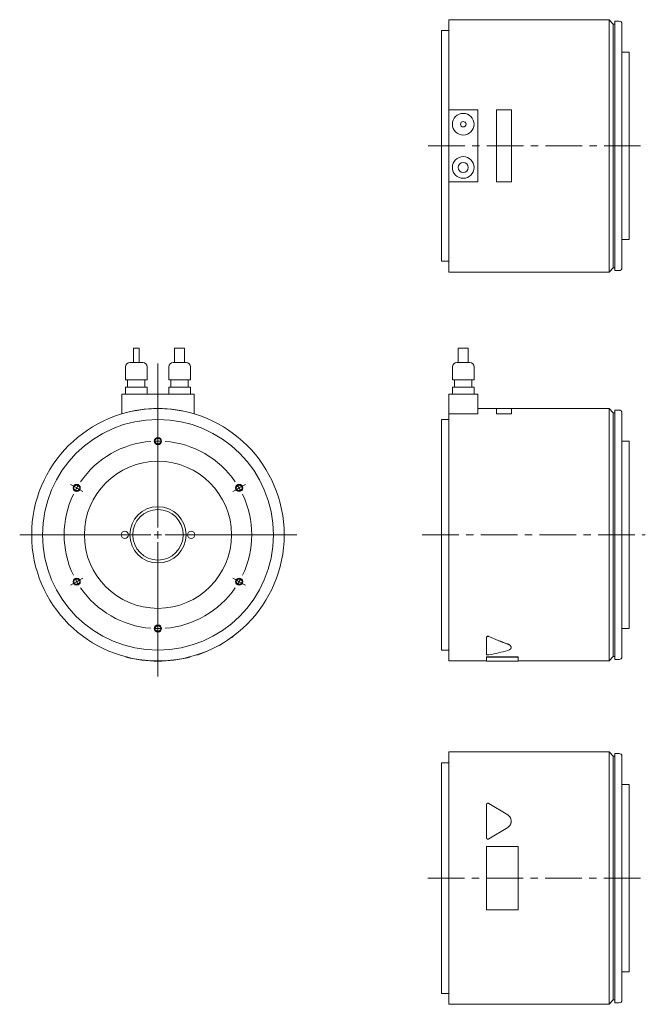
# Model space of a CAD drawing. Header units: millimetres. Extents: x 72 to 1025, y 57 to 768.
# Tile 1 of 2: x 72 to 505, y 57 to 740. Entities that reach past the tile are written whole.
import ezdxf

# ---------------------------------------------------------------- set-up
doc = ezdxf.new("R2010")
doc.units = ezdxf.units.MM
doc.header["$LTSCALE"] = 2
doc.linetypes.add('CENTERX2', pattern=[20.32, 12.7, -2.54, 2.54, -2.54])

# ---------------------------------------------------------------- blocks, each defined once
blk = doc.blocks.new('SW_CENTERMARKSYMBOL_1')
at = {"color": 6, "linetype": 'Continuous', "lineweight": 0}
for p, q in [((0, 5), (0, 118.89)), ((0, 67.5), (0, 70)), ((0, 65), (0, 67.5)), ((0, 65), (0, 62.5)), ((0, 62.5), (0, 60)), ((-58.46, 33.75), (-60.62, 35)), ((58.46, 33.75), (60.62, 35)), ((-56.29, 32.5), (-58.46, 33.75)), ((-56.29, 32.5), (-54.13, 31.25)), ((-54.13, 31.25), (-51.96, 30)), ((54.13, 31.25), (51.96, 30)), ((56.29, 32.5), (54.13, 31.25)), ((56.29, 32.5), (58.46, 33.75)), ((-5, 0), (-95.79, 0)), ((0, 0), (-2.5, 0)), ((0, 0), (0, 2.5)), ((0, 0), (0, -2.5)), ((0, 0), (2.5, 0)), ((5, 0), (96.3, 0)), ((0, -5), (0, -98.16)), ((-58.46, -33.75), (-60.62, -35)), ((-56.29, -32.5), (-58.46, -33.75)), ((-56.29, -32.5), (-54.13, -31.25)), ((-54.13, -31.25), (-51.96, -30)), ((54.13, -31.25), (51.96, -30)), ((56.29, -32.5), (54.13, -31.25)), ((56.29, -32.5), (58.46, -33.75)), ((58.46, -33.75), (60.62, -35)), ((0, -62.5), (0, -60)), ((0, -65), (0, -62.5)), ((0, -65), (0, -67.5)), ((0, -67.5), (0, -70))]:
    blk.add_line(p, q, dxfattribs=at)
for start, end in [(94.40737, 145.59263), (90, 92.20368), (87.79632, 90), (34.40737, 85.59263), (147.79632, 150), (30, 32.20368), (154.40737, 205.59263), (150, 152.20368), (27.79632, 30), (334.40737, 25.59263), (207.79632, 210), (210, 212.20368), (327.79632, 330), (330, 332.20368), (214.40737, 265.59263), (274.40737, 325.59263), (267.79632, 270), (270, 272.20368)]:
    blk.add_arc((0, 0), 65, start, end, dxfattribs=at)

msp = doc.modelspace()

# ---------------------------------------------------------------- linework, layer by layer
at = {"color": 7, "linetype": 'Continuous', "lineweight": 15}
for p, q in [((480.21, 740.28), (369.21, 740.28)), ((369.21, 677.78), (369.21, 740.28)), ((483.21, 737.28), (480.21, 740.28)), ((480.21, 565.28), (480.21, 740.28)), ((487.21, 739.28), (484.21, 739.28)), ((484.21, 566.28), (484.21, 739.28)), ((369.21, 732.78), (364.21, 732.78)), ((364.21, 572.78), (364.21, 732.78)), ((484.21, 737.28), (483.21, 737.28)), ((483.21, 568.28), (483.21, 737.28)), ((489.21, 737.28), (489.21, 568.28)), ((494.21, 717.78), (489.21, 717.78)), ((494.21, 587.78), (494.21, 717.78)), ((369.21, 677.78), (369.21, 627.78)), ((389.21, 677.78), (369.21, 677.78)), ((389.21, 627.78), (389.21, 677.78)), ((412.71, 677.81), (402.21, 677.81)), ((402.21, 677.81), (402.21, 627.76)), ((412.71, 627.76), (412.71, 677.81)), ((369.21, 627.78), (389.21, 627.78)), ((369.21, 565.28), (369.21, 627.78)), ((402.21, 627.76), (412.71, 627.76)), ((489.21, 587.78), (494.21, 587.78)), ((364.21, 572.78), (369.21, 572.78)), ((480.21, 565.28), (483.21, 568.28)), ((483.21, 568.28), (484.21, 568.28)), ((369.21, 565.28), (480.21, 565.28)), ((484.21, 566.28), (487.21, 566.28)), ((150.72, 512.5), (150.72, 502.5)), ((150.72, 512.5), (154.57, 512.5)), ((154.57, 502.5), (154.57, 512.5)), ((179.14, 512.5), (179.14, 502.5)), ((179.14, 512.5), (186.14, 512.5)), ((186.14, 502.5), (186.14, 512.5)), ((375.71, 512.5), (375.71, 502.5)), ((375.71, 512.5), (382.71, 512.5)), ((382.71, 502.5), (382.71, 512.5)), ((145.14, 499.5), (145.14, 490.5)), ((148.14, 502.5), (157.14, 502.5)), ((160.14, 490.5), (160.14, 499.5)), ((175.14, 499.5), (175.14, 490.5)), ((178.14, 502.5), (187.14, 502.5)), ((190.14, 490.5), (190.14, 499.5)), ((371.71, 499.5), (371.71, 490.5)), ((374.71, 502.5), (383.71, 502.5)), ((386.71, 490.5), (386.71, 499.5)), ((145.14, 490.5), (160.14, 490.5)), ((145.14, 485.5), (145.14, 480.5)), ((145.14, 485.5), (160.14, 485.5)), ((146.64, 490.5), (146.64, 485.5)), ((158.64, 485.5), (158.64, 490.5)), ((160.14, 480.5), (160.14, 485.5)), ((175.14, 490.5), (190.14, 490.5)), ((175.14, 485.5), (175.14, 480.5)), ((175.14, 485.5), (190.14, 485.5)), ((176.64, 490.5), (176.64, 485.5)), ((188.64, 485.5), (188.64, 490.5)), ((190.14, 480.5), (190.14, 485.5)), ((371.71, 490.5), (386.71, 490.5)), ((371.71, 485.5), (371.71, 480.5)), ((371.71, 485.5), (386.71, 485.5)), ((373.21, 490.5), (373.21, 485.5)), ((385.21, 485.5), (385.21, 490.5)), ((386.71, 480.5), (386.71, 485.5)), ((142.64, 480.5), (192.64, 480.5)), ((142.64, 480.5), (142.64, 466.96)), ((192.64, 480.5), (192.64, 466.96)), ((369.21, 480.5), (369.21, 466.96)), ((369.21, 480.5), (389.21, 480.5)), ((389.21, 480.5), (389.21, 466.85)), ((142.64, 466.85), (142.61, 466.95)), ((142.64, 466.96), (142.64, 466.85)), ((192.64, 466.85), (192.64, 466.96)), ((192.64, 466.85), (192.67, 466.95)), ((369.21, 383), (369.21, 466.96)), ((370.21, 466.96), (369.21, 466.96)), ((370.21, 466.85), (370.21, 466.96)), ((389.21, 466.85), (370.21, 466.85)), ((402.21, 470.5), (389.21, 470.5)), ((412.71, 470.6), (402.21, 470.6)), ((402.21, 470.6), (402.21, 466.95)), ((402.21, 466.95), (412.71, 466.95)), ((402.21, 466.85), (402.21, 466.95)), ((402.21, 466.85), (412.71, 466.85)), ((412.71, 466.95), (412.71, 470.6)), ((480.21, 470.5), (412.71, 470.5)), ((412.71, 466.85), (412.71, 466.95)), ((483.21, 467.5), (480.21, 470.5)), ((480.21, 383), (480.21, 470.5)), ((484.21, 467.5), (483.21, 467.5)), ((483.21, 383), (483.21, 467.5)), ((487.21, 469.5), (484.21, 469.5)), ((484.21, 383), (484.21, 469.5)), ((489.21, 467.5), (489.21, 298.5)), ((369.21, 463), (364.21, 463)), ((364.21, 383), (364.21, 463)), ((494.21, 448), (489.21, 448)), ((494.21, 383), (494.21, 448)), ((364.21, 303), (364.21, 383)), ((369.21, 295.5), (369.21, 383)), ((480.21, 295.5), (480.21, 383)), ((483.21, 298.5), (483.21, 383)), ((484.21, 296.5), (484.21, 383)), ((494.21, 318), (494.21, 383)), ((489.21, 318), (494.21, 318)), ((395.21, 311.76), (395.21, 311.68)), ((395.21, 300.07), (395.21, 311.68)), ((364.21, 303), (369.21, 303)), ((145.64, 298.31), (145.62, 298.21)), ((189.64, 298.31), (189.67, 298.21)), ((369.21, 295.5), (395.21, 295.5)), ((395.21, 298.31), (417.21, 298.31)), ((395.21, 298.31), (395.21, 298.21)), ((395.21, 298.21), (417.21, 298.21)), ((395.21, 295.4), (395.21, 298.21)), ((395.21, 295.4), (417.21, 295.4)), ((417.21, 298.31), (417.21, 298.21)), ((417.21, 298.21), (417.21, 295.4)), ((417.21, 295.5), (480.21, 295.5)), ((480.21, 295.5), (483.21, 298.5)), ((483.21, 298.5), (484.21, 298.5)), ((484.21, 296.5), (487.21, 296.5)), ((480.21, 232.36), (369.21, 232.36)), ((369.21, 57.36), (369.21, 232.36)), ((483.21, 229.36), (480.21, 232.36)), ((480.21, 57.36), (480.21, 232.36)), ((484.21, 229.36), (483.21, 229.36)), ((483.21, 60.36), (483.21, 229.36)), ((487.21, 231.36), (484.21, 231.36)), ((484.21, 58.36), (484.21, 231.36)), ((489.21, 229.36), (489.21, 60.36)), ((369.21, 224.86), (364.21, 224.86)), ((364.21, 64.86), (364.21, 224.86)), ((494.21, 209.86), (489.21, 209.86)), ((494.21, 79.86), (494.21, 209.86)), ((395.21, 173.09), (395.21, 195.72)), ((397.04, 196.74), (409.99, 188.75)), ((409.99, 180.06), (397.04, 172.07)), ((409.99, 180.02), (397.04, 172.04)), ((395.21, 173.06), (395.21, 173.09)), ((395.21, 166.88), (417.21, 166.88)), ((395.21, 122.83), (395.21, 166.88)), ((417.21, 166.88), (417.21, 122.83)), ((417.21, 122.83), (395.21, 122.83)), ((489.21, 79.86), (494.21, 79.86)), ((364.21, 64.86), (369.21, 64.86)), ((369.21, 57.36), (480.21, 57.36)), ((480.21, 57.36), (483.21, 60.36)), ((483.21, 60.36), (484.21, 60.36)), ((484.21, 58.36), (487.21, 58.36))]:
    msp.add_line(p, q, dxfattribs=at)
at = {"color": 6, "linetype": 'CENTERX2', "lineweight": 0}
for p, q in [((354.83, 652.78), (504.93, 652.78)), ((350.74, 383), (505.36, 383)), ((354.76, 144.86), (503.3, 144.86))]:
    msp.add_line(p, q, dxfattribs=at)
at = {"color": 7, "linetype": 'Continuous', "lineweight": 15}
for centre, radius in [((379.21, 667.78), 7.5), ((379.21, 667.78), 1.92), ((379.21, 637.78), 7.5), ((379.21, 637.78), 3.5), ((167.64, 383), 87.5), ((167.64, 383), 80), ((167.64, 383), 51), ((167.64, 383), 19.5), ((167.64, 383), 17.5), ((144.64, 383), 2.5), ((190.64, 383), 2.5)]:
    msp.add_circle(centre, radius, dxfattribs=at)
at = {"color": 6, "linetype": 'Continuous', "lineweight": 15}
for centre in [(167.64, 448), (111.35, 415.5), (223.93, 415.5), (111.35, 350.5), (223.93, 350.5), (167.64, 318)]:
    msp.add_circle(centre, 2.5, dxfattribs=at)
for centre in [(167.64, 448), (111.35, 415.5), (223.93, 415.5), (111.35, 350.5), (223.93, 350.5), (167.64, 318)]:
    msp.add_circle(centre, 2.06)
at = {"color": 7, "linetype": 'Continuous', "lineweight": 15}
for centre, radius, start, end in [((487.21, 737.28), 2, 0, 90), ((487.21, 568.28), 2, 270, 0), ((148.14, 499.5), 3, 90, 180), ((157.14, 499.5), 3, 0, 90), ((178.14, 499.5), 3, 90, 180), ((187.14, 499.5), 3, 0, 90), ((374.71, 499.5), 3, 90, 180), ((383.71, 499.5), 3, 0, 90), ((167.64, 383), 87.6, 73.41795, 106.58205), ((487.21, 467.5), 2, 0, 90), ((167.64, 383), 87.6, 288.80121, 305.49074), ((167.64, 383), 87.6, 255.43794, 284.56206), ((487.21, 298.5), 2, 270, 0), ((487.21, 229.36), 2, 0, 90), ((487.21, 60.36), 2, 270, 0)]:
    msp.add_arc(centre, radius, start, end, dxfattribs=at)
for centre, ratio, start_param, end_param in [((481.11, 383), 0.616389, 4.078545, 4.187582), ((481.11, 383), 0.617094, 4.078545, 4.187582), ((352.95, 383), 0.617094, 5.028225, 5.125883)]:
    msp.add_ellipse(centre, major_axis=(141.96, 0), ratio=ratio, start_param=start_param, end_param=end_param, dxfattribs=at)
for points, knots in [([(218.5, 311.68), (218.69, 311.81), (218.97, 312.02), (219.3, 312.26), (219.51, 312.41), (219.65, 312.51), (219.72, 312.56), (219.69, 312.54), (219.68, 312.54)], [0, 0, 0, 0, 0.31341, 0.469814, 0.627605, 0.785316, 0.942587, 1, 1, 1, 1]), ([(397.04, 312.5), (397.01, 312.51), (396.97, 312.53), (396.89, 312.55), (396.81, 312.58), (396.7, 312.6), (396.56, 312.62), (396.33, 312.63), (396.04, 312.6), (395.74, 312.49), (395.54, 312.36), (395.42, 312.25), (395.33, 312.14), (395.26, 312.03), (395.22, 311.89), (395.21, 311.8), (395.21, 311.76)], [0, 0, 0, 0, 0.032216, 0.063821, 0.095013, 0.125996, 0.18899, 0.251472, 0.376162, 0.501171, 0.626204, 0.68756, 0.750301, 0.832847, 0.915588, 1, 1, 1, 1]), ([(395.21, 311.68), (395.21, 311.71), (395.21, 311.74), (395.22, 311.81), (395.23, 311.84), (395.25, 311.91), (395.27, 311.94), (395.29, 311.99), (395.3, 312.01), (395.32, 312.04), (395.33, 312.06), (395.37, 312.1), (395.39, 312.14), (395.43, 312.18), (395.45, 312.19), (395.47, 312.22), (395.48, 312.22), (395.49, 312.24), (395.5, 312.24), (395.55, 312.28), (395.58, 312.31), (395.64, 312.34), (395.66, 312.36), (395.69, 312.37), (395.7, 312.38), (395.73, 312.39), (395.74, 312.4), (395.79, 312.42), (395.84, 312.44), (395.92, 312.47), (395.94, 312.48), (395.98, 312.49), (395.99, 312.49), (396.02, 312.5), (396.03, 312.5), (396.16, 312.53), (396.27, 312.55), (396.45, 312.55), (396.5, 312.55), (396.59, 312.54), (396.62, 312.53), (396.68, 312.53), (396.7, 312.52), (396.84, 312.49), (396.94, 312.46), (397.04, 312.42)], [0, 0, 0, 0, 0.0625, 0.0625, 0.125, 0.125, 0.1875, 0.1875, 0.21875, 0.21875, 0.25, 0.25, 0.3125, 0.3125, 0.34375, 0.34375, 0.359375, 0.359375, 0.375, 0.375, 0.4375, 0.4375, 0.46875, 0.46875, 0.484375, 0.484375, 0.5, 0.5, 0.5625, 0.5625, 0.59375, 0.59375, 0.609375, 0.609375, 0.625, 0.625, 0.75, 0.75, 0.8125, 0.8125, 0.84375, 0.84375, 0.875, 0.875, 1, 1, 1, 1]), ([(409.99, 307.28), (410.35, 307.13), (411.07, 306.82), (411.83, 306.23), (412.27, 305.6), (412.46, 305.15), (412.41, 304.93), (412.4, 304.92)], [0, 0, 0, 0, 0.247034, 0.494967, 0.742954, 0.989953, 1, 1, 1, 1]), ([(409.99, 307.19), (410.17, 307.12), (410.35, 307.05), (410.61, 306.93), (410.69, 306.89), (410.82, 306.82), (410.86, 306.8), (410.92, 306.77), (410.94, 306.76), (410.97, 306.73), (410.99, 306.72), (411.16, 306.62), (411.3, 306.53), (411.49, 306.39), (411.55, 306.34), (411.64, 306.26), (411.66, 306.24), (411.71, 306.2), (411.72, 306.19), (411.75, 306.16), (411.76, 306.15), (411.88, 306.03), (411.97, 305.93), (412.08, 305.77), (412.12, 305.72), (412.17, 305.64), (412.19, 305.61), (412.22, 305.56), (412.23, 305.53), (412.3, 305.4), (412.34, 305.29), (412.38, 305.13), (412.39, 305.07), (412.4, 304.97), (412.41, 304.91), (412.41, 304.75), (412.4, 304.65), (412.36, 304.49), (412.35, 304.44), (412.32, 304.36), (412.31, 304.34), (412.29, 304.29), (412.28, 304.26), (412.21, 304.13), (412.15, 304.03), (412.03, 303.89), (411.99, 303.84), (411.93, 303.77), (411.9, 303.75), (411.86, 303.71), (411.83, 303.68), (411.7, 303.57), (411.59, 303.48), (411.39, 303.36), (411.33, 303.32), (411.22, 303.26), (411.19, 303.24), (411.13, 303.22), (411.11, 303.21), (411.08, 303.19), (411.06, 303.18), (410.73, 303.02), (410.38, 302.89), (409.99, 302.78)], [0, 0, 0, 0, 0.0625, 0.0625, 0.09375, 0.09375, 0.109375, 0.109375, 0.117188, 0.117188, 0.125, 0.125, 0.1875, 0.1875, 0.21875, 0.21875, 0.234375, 0.234375, 0.242188, 0.242188, 0.25, 0.25, 0.3125, 0.3125, 0.34375, 0.34375, 0.359375, 0.359375, 0.375, 0.375, 0.4375, 0.4375, 0.46875, 0.46875, 0.5, 0.5, 0.5625, 0.5625, 0.59375, 0.59375, 0.609375, 0.609375, 0.625, 0.625, 0.6875, 0.6875, 0.71875, 0.71875, 0.734375, 0.734375, 0.75, 0.75, 0.8125, 0.8125, 0.84375, 0.84375, 0.859375, 0.859375, 0.867188, 0.867188, 0.875, 0.875, 1, 1, 1, 1]), ([(194.69, 299.68), (194.69, 299.68), (194.7, 299.69), (194.82, 299.73), (195.02, 299.79), (195.27, 299.87), (195.56, 299.97), (195.77, 300.04), (195.87, 300.07)], [0, 0, 0, 0, 0.111145, 0.288771, 0.466404, 0.64385, 0.821362, 1, 1, 1, 1]), ([(397.04, 299.73), (396.86, 299.7), (396.64, 299.68), (396.32, 299.68), (396.21, 299.68), (396.05, 299.69), (396, 299.7), (395.9, 299.71), (395.85, 299.72), (395.76, 299.74), (395.72, 299.75), (395.63, 299.77), (395.59, 299.78), (395.52, 299.8), (395.48, 299.82), (395.42, 299.85), (395.39, 299.86), (395.26, 299.94), (395.21, 300), (395.21, 300.07)], [0, 0, 0, 0, 0.25, 0.25, 0.375, 0.375, 0.4375, 0.4375, 0.5, 0.5, 0.5625, 0.5625, 0.625, 0.625, 0.6875, 0.6875, 0.75, 0.75, 1, 1, 1, 1]), ([(395.21, 195.72), (395.21, 195.77), (395.21, 195.81), (395.22, 195.91), (395.23, 195.95), (395.25, 196.05), (395.27, 196.09), (395.29, 196.16), (395.3, 196.18), (395.32, 196.23), (395.33, 196.25), (395.37, 196.31), (395.39, 196.36), (395.43, 196.42), (395.45, 196.44), (395.47, 196.47), (395.48, 196.48), (395.49, 196.49), (395.5, 196.5), (395.55, 196.55), (395.58, 196.59), (395.64, 196.64), (395.66, 196.66), (395.69, 196.68), (395.7, 196.69), (395.73, 196.71), (395.74, 196.71), (395.79, 196.75), (395.84, 196.78), (395.92, 196.81), (395.94, 196.82), (395.98, 196.84), (395.99, 196.85), (396.02, 196.85), (396.03, 196.86), (396.16, 196.9), (396.27, 196.92), (396.45, 196.92), (396.5, 196.92), (396.59, 196.91), (396.62, 196.9), (396.68, 196.89), (396.7, 196.88), (396.84, 196.84), (396.94, 196.8), (397.04, 196.74)], [0, 0, 0, 0, 0.0625, 0.0625, 0.125, 0.125, 0.1875, 0.1875, 0.21875, 0.21875, 0.25, 0.25, 0.3125, 0.3125, 0.34375, 0.34375, 0.359375, 0.359375, 0.375, 0.375, 0.4375, 0.4375, 0.46875, 0.46875, 0.484375, 0.484375, 0.5, 0.5, 0.5625, 0.5625, 0.59375, 0.59375, 0.609375, 0.609375, 0.625, 0.625, 0.75, 0.75, 0.8125, 0.8125, 0.84375, 0.84375, 0.875, 0.875, 1, 1, 1, 1]), ([(409.99, 188.75), (410.17, 188.63), (410.35, 188.51), (410.61, 188.3), (410.69, 188.23), (410.82, 188.11), (410.86, 188.07), (410.92, 188.02), (410.94, 188), (410.97, 187.96), (410.99, 187.93), (411.16, 187.76), (411.3, 187.59), (411.49, 187.33), (411.55, 187.24), (411.64, 187.11), (411.66, 187.06), (411.71, 186.99), (411.72, 186.97), (411.75, 186.92), (411.76, 186.9), (411.88, 186.69), (411.97, 186.5), (412.08, 186.2), (412.12, 186.1), (412.17, 185.95), (412.19, 185.9), (412.22, 185.8), (412.23, 185.75), (412.3, 185.49), (412.34, 185.29), (412.38, 184.98), (412.39, 184.87), (412.4, 184.67), (412.41, 184.56), (412.41, 184.24), (412.4, 184.03), (412.36, 183.72), (412.35, 183.61), (412.32, 183.46), (412.31, 183.41), (412.29, 183.3), (412.28, 183.25), (412.21, 182.99), (412.15, 182.78), (412.03, 182.48), (411.99, 182.38), (411.93, 182.24), (411.9, 182.19), (411.86, 182.09), (411.83, 182.04), (411.7, 181.8), (411.59, 181.61), (411.39, 181.35), (411.33, 181.26), (411.22, 181.13), (411.19, 181.09), (411.13, 181.03), (411.11, 181.01), (411.08, 180.96), (411.06, 180.95), (410.73, 180.59), (410.38, 180.3), (409.99, 180.06)], [0, 0, 0, 0, 0.0625, 0.0625, 0.09375, 0.09375, 0.109375, 0.109375, 0.117188, 0.117188, 0.125, 0.125, 0.1875, 0.1875, 0.21875, 0.21875, 0.234375, 0.234375, 0.242188, 0.242188, 0.25, 0.25, 0.3125, 0.3125, 0.34375, 0.34375, 0.359375, 0.359375, 0.375, 0.375, 0.4375, 0.4375, 0.46875, 0.46875, 0.5, 0.5, 0.5625, 0.5625, 0.59375, 0.59375, 0.609375, 0.609375, 0.625, 0.625, 0.6875, 0.6875, 0.71875, 0.71875, 0.734375, 0.734375, 0.75, 0.75, 0.8125, 0.8125, 0.84375, 0.84375, 0.859375, 0.859375, 0.867188, 0.867188, 0.875, 0.875, 1, 1, 1, 1]), ([(409.99, 180.02), (410.05, 180.06), (410.18, 180.14), (410.36, 180.27), (410.54, 180.41), (410.72, 180.56), (410.88, 180.72), (411.14, 180.99), (411.47, 181.39), (411.82, 181.95), (412.09, 182.54), (412.26, 183.08), (412.35, 183.57), (412.4, 183.99), (412.41, 184.27), (412.41, 184.41)], [0, 0, 0, 0, 0.041672, 0.083328, 0.125058, 0.16695, 0.209093, 0.251572, 0.37514, 0.500267, 0.624591, 0.750271, 0.83322, 0.916308, 1, 1, 1, 1]), ([(397.04, 172.07), (396.86, 171.96), (396.64, 171.89), (396.32, 171.89), (396.21, 171.9), (396.05, 171.94), (396, 171.96), (395.9, 172), (395.85, 172.03), (395.76, 172.08), (395.72, 172.11), (395.63, 172.17), (395.59, 172.21), (395.52, 172.29), (395.48, 172.33), (395.42, 172.41), (395.39, 172.45), (395.26, 172.68), (395.21, 172.88), (395.21, 173.09)], [0, 0, 0, 0, 0.25, 0.25, 0.375, 0.375, 0.4375, 0.4375, 0.5, 0.5, 0.5625, 0.5625, 0.625, 0.625, 0.6875, 0.6875, 0.75, 0.75, 1, 1, 1, 1]), ([(395.21, 173.06), (395.21, 173.03), (395.21, 172.96), (395.23, 172.85), (395.25, 172.74), (395.29, 172.61), (395.39, 172.42), (395.54, 172.21), (395.8, 172.01), (396.1, 171.88), (396.37, 171.85), (396.59, 171.87), (396.75, 171.9), (396.9, 171.96), (396.99, 172.01), (397.04, 172.04)], [0, 0, 0, 0, 0.042003, 0.083824, 0.125743, 0.188398, 0.250709, 0.375398, 0.500256, 0.625143, 0.749998, 0.812312, 0.874983, 0.937358, 1, 1, 1, 1])]:
    msp.add_open_spline(points, degree=3, knots=knots, dxfattribs=at)

# ---------------------------------------------------------------- block references
at = {"color": 7, "linetype": 'Continuous', "lineweight": 0}
msp.add_blockref('SW_CENTERMARKSYMBOL_1', (167.64, 383), dxfattribs=at)

doc.saveas('drawing.dxf')
